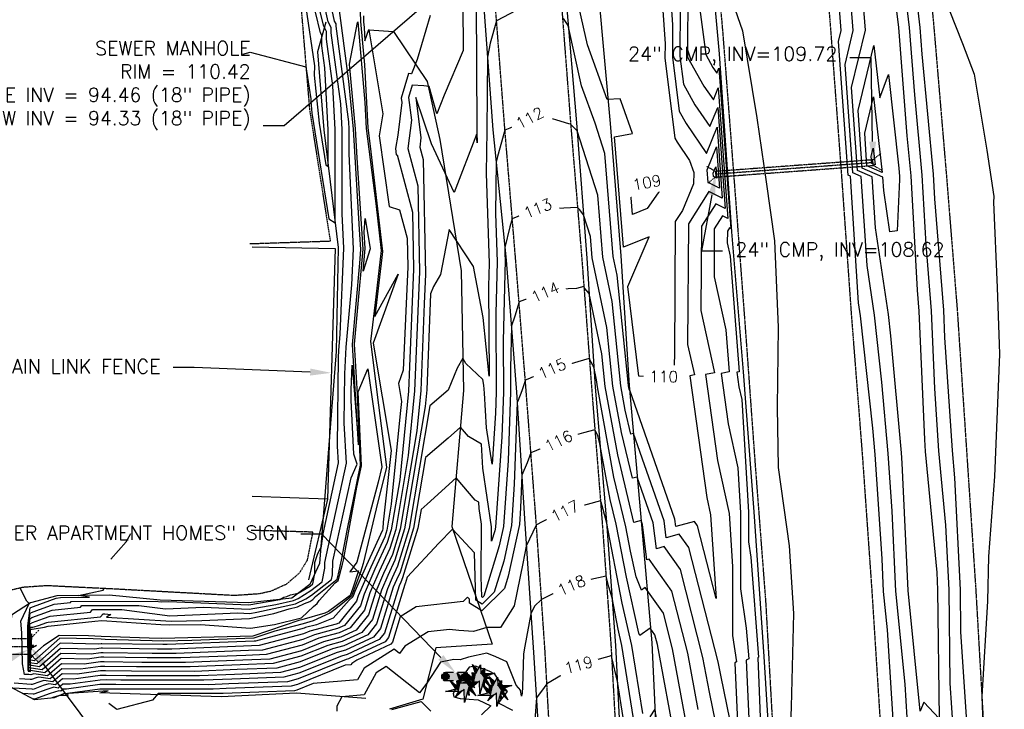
# Model space of a CAD drawing. Header units: feet. Extents: x 351431 to 355879, y 310968 to 329728.
# Tile 68 of 254: x 353277 to 353628, y 318023 to 318269. Entities that reach past the tile are written whole.
import ezdxf

# ---------------------------------------------------------------- set-up
doc = ezdxf.new("R2010")
doc.units = ezdxf.units.FT
doc.header["$MEASUREMENT"] = 0
doc.linetypes.add('D10', pattern=[0.15, 0.1, -0.05])
doc.linetypes.add('D25', pattern=[0.375, 0.25, -0.125])
for name, color, linetype in [('ELIF', 153, 'LINKFENCE'), ('ELIW', 2, 'Continuous'), ('ELTCH-EG2', 253, 'Continuous'), ('ELTCN-EG2', 251, 'Continuous'), ('ELTT', 3, 'Continuous'), ('ELUDC', 153, 'D10'), ('ELYSP', 1, 'D25'), ('ELYSS', 2, 'Continuous'), ('ESIO', 4, 'Continuous'), ('ESIS', 5, 'Continuous'), ('ESMask', 155, 'Continuous'), ('ESUD-CMP', 13, 'D10'), ('ETIF', 4, 'Continuous'), ('ETIS', 2, 'Continuous'), ('ETIW', 14, 'Continuous'), ('ETTC', 252, 'Continuous'), ('ETUD', 4, 'Continuous'), ('ETUS', 2, 'Continuous')]:
    doc.layers.add(name, color=color, linetype=linetype)
doc.styles.add('ANNO-TOPO', font='simplex.shx')
doc.styles.add('L80', font='simplex', dxfattribs={"height": 4})
doc.styles.add('ROMANSM', font='romansm.shx')
doc.linetypes.add('LINKFENCE', pattern='A,0.25,-0.08,0.25,-0.08,["X",ROMANSM,S=0.08,R=0,X=-0.004,Y=-0.04],-0.12', length=0.78)

# ---------------------------------------------------------------- blocks, each defined once
blk = doc.blocks.new('ESICTREE')
blk.add_lwpolyline([(-0.0228, 0.0326), (0.0086, 0.0955), (0.012, 0.0318), (0.0384, 0.0707), (0.0368, 0.0342), (0.1121, 0.0359), (0.0509, 0.0144), (0.0782, -0.0055), (0.036, -0.003), (0.0045, -0.1139), (0.002, -0.0179), (-0.0592, -0.0742), (-0.0369, -0.0353), (-0.1304, -0.0353), (-0.0584, -0.0162), (-0.0982, 0.0425), (-0.046, 0.0003), (-0.0493, 0.04)], close=True)
for points in [[(-0.0255, 0.0334), (-0.0485, 0.0988), (-0.0089, 0.0605)], [(0.0483, -0.0037), (0.084, -0.0667), (0.0324, -0.0157), (0.0368, -0.0626), (0.0245, -0.0432)]]:
    blk.add_lwpolyline(points)
at = {"layer": 'ESMask'}
for points in [[(-0.0255, 0.0334), (-0.0485, 0.0988), (-0.0228, 0.0326), (-0.0089, 0.0605)], [(-0.0228, 0.0326), (0.0086, 0.0955), (-0.0369, -0.0353), (0.002, -0.0179)], [(0.002, -0.0179), (0.0086, 0.0955), (0.036, -0.003), (0.012, 0.0318)], [(0.012, 0.0318), (0.0384, 0.0707), (0.036, -0.003), (0.0368, 0.0342)], [(-0.0369, -0.0353), (-0.0584, -0.0162), (-0.046, 0.0003), (-0.0982, 0.0425)], [(-0.046, 0.0003), (-0.0369, -0.0353), (-0.0493, 0.04), (-0.0228, 0.0326)], [(0.0368, 0.0342), (0.1121, 0.0359), (0.036, -0.003), (0.0509, 0.0144)], [(0.036, -0.003), (0.0509, 0.0144), (0.0782, -0.0055)], [(-0.0369, -0.0353), (-0.1304, -0.0353), (-0.0584, -0.0162)], [(-0.0369, -0.0353), (0.002, -0.0179), (-0.0592, -0.0742)], [(0.002, -0.0179), (0.036, -0.003), (0.0045, -0.1139)], [(0.0245, -0.0432), (0.0368, -0.0626), (0.0324, -0.0157)], [(0.0324, -0.0157), (0.036, -0.003), (0.084, -0.0667), (0.0483, -0.0037)]]:
    blk.add_solid(points, dxfattribs=at)
blk = doc.blocks.new('ESIPVTSIGN')
for p, q in [((0.0573, 0.0286), (0, 0.0286)), ((0.143, 0.0286), (0.0857, 0.0286)), ((0, -0.0286), (0.0573, -0.0286)), ((0.0857, -0.0286), (0.143, -0.0286))]:
    blk.add_line(p, q)
for centre, start, end in [((0, 0), 145.06818, 214.93182), ((0, 0), 55.06818, 124.93182), ((0, 0), 325.06818, 34.93182), ((0.143, 0), 145.06818, 214.93182), ((0.143, 0), 55.06818, 124.93182), ((0.143, 0), 325.06818, 34.93182), ((0, 0), 235.06818, 304.93182), ((0.143, 0), 235.06818, 304.93182)]:
    blk.add_arc(centre, 0.0286, start, end)
at = {"layer": 'ESMask', "const_width": 0.0286}
for points in [[(0.0048, -0.0135, 0.998377), (-0.0048, 0.0135, 1.001626), (0.0048, -0.0135, -0.622608)], [(0.1478, -0.0135, 0.998377), (0.1382, 0.0135, 1.001626), (0.1478, -0.0135, -0.622608)]]:
    blk.add_lwpolyline(points, format="xyb", dxfattribs=at)
at = {"layer": 'ESMask'}
blk.add_solid([(0, 0.0286), (0.143, 0.0286), (0, -0.0286), (0.143, -0.0286)], dxfattribs=at)

msp = doc.modelspace()

# ---------------------------------------------------------------- linework, layer by layer
at = {"layer": 'ELIF', "flags": 128}
for points in [[(353474.29, 318381.4), (353475.29, 318367.62), (353479.29, 318323.11), (353483.04, 318277.73), (353487.21, 318231.72), (353491.09, 318184.5), (353494.07, 318138.29), (353498.39, 318088.72), (353502.1, 318046.62), (353504.17, 318000.83), (353506.39, 317951.15), (353508.46, 317903.05), (353510.4, 317857.39), (353511.25, 317812.97), (353511.8, 317757.18), (353513.53, 317709.19), (353513.76, 317660.76), (353513.19, 317616.44), (353513.62, 317559.06)], [(353359.68, 318187.72), (353389.23, 318187.2), (353386.54, 318097.84), (353379.72, 318069.03)], [(353386.54, 318097.84), (353359.71, 318098.81)]]:
    msp.add_lwpolyline(points, dxfattribs=at)
at = {"layer": 'ELIW', "flags": 128}
msp.add_lwpolyline([(353280.78, 318047.8), (353280.69, 318050.98), (353280.53, 318052.69), (353279.76, 318052.62), (353279.92, 318036.5), (353280.71, 318036.46), (353280.77, 318041.43)], dxfattribs=at)
at = {"layer": 'ELIW'}
msp.add_lwpolyline([(353280.78, 318047.8), (353280.77, 318041.43)], dxfattribs=at)
at = {"layer": 'ELTCH-EG2', "flags": 128}
for points, elevation in [([(353593.46, 318014.02), (353592.32, 318031.85), (353589.05, 318065.06), (353587.66, 318093.58), (353586.29, 318114.05), (353583.98, 318139.56), (353581.42, 318163.37), (353578.74, 318181.09), (353576.69, 318212.81), (353573.68, 318214.15), (353570.92, 318252.72), (353573.84, 318264.87), (353571.52, 318293.96), (353570.19, 318320), (353569.47, 318353.94), (353568.76, 318368.51), (353567.17, 318414.87), (353567.01, 318418.89), (353565.88, 318440.71), (353568.68, 318468.33), (353568.79, 318468.81)], 114), ([(353568.79, 318468.81), (353568.85, 318468.79), (353568.9, 318468.47), (353568.92, 318468.36), (353574.84, 318423.58), (353575.43, 318419.52), (353579.89, 318378.67), (353581.2, 318368.68), (353585.06, 318336.71), (353586.91, 318320.71), (353590.72, 318291.72), (353593.72, 318265.87), (353595.6, 318241.86), (353598.31, 318213.31), (353599.71, 318188.58), (353601.58, 318164.96), (353602.8, 318137.31), (353604.25, 318115.01), (353606.76, 318088.56), (353607.87, 318065.51), (353608.26, 318032.21), (353609.4, 318014.73)], 114), ([(353588.55, 318277.7), (353589.92, 318265.9), (353592.94, 318227.34), (353594.3, 318212.99), (353596.6, 318172.31), (353597.2, 318164.76), (353599.21, 318119.14), (353599.49, 318114.83), (353603.58, 318071.64), (353603.88, 318065.54), (353604.41, 318019.68), (353598.98, 318025.47), (353597.68, 318022.31), (353593.44, 318065.26), (353591.23, 318110.64), (353590.98, 318114.33), (353587.21, 318156), (353586.39, 318163.61), (353581.71, 318194.45), (353580.54, 318212.67), (353575.37, 318214.99), (353573.25, 318244.54), (353578.15, 318264.97), (353574.25, 318313.85)], 113), ([(353507.17, 318300.33), (353509.49, 318266.8), (353509.43, 318255.38), (353511.79, 318236.06), (353514.26, 318231.66), (353521.54, 318221.03), (353525.33, 318230.35), (353527.19, 318205.04), (353522.39, 318207.4), (353515.09, 318195.92), (353514.85, 318152.99), (353517.26, 318142.1), (353515.68, 318141.76), (353521.65, 318098.4), (353523, 318092.27), (353524.97, 318062.48), (353518.35, 318088.32), (353517.23, 318089.9), (353510.64, 318088.05), (353510.31, 318090.69), (353494.21, 318136.66), (353494.12, 318136.64), (353493.93, 318137.45), (353493.78, 318138.27), (353489.74, 318177.61), (353488.34, 318184.33), (353485.36, 318220.99), (353481.89, 318231.82), (353477.09, 318245.13), (353472.27, 318266.59), (353470.57, 318269.08)], 111), ([(353397.68, 318285.02), (353398.36, 318268), (353399.71, 318252.55), (353400.9, 318230.2), (353401.73, 318223.66), (353406.19, 318186.04), (353405.95, 318183.96), (353403.44, 318162.87), (353411.68, 318177.99), (353402.8, 318153.38), (353409.27, 318115.16), (353406.43, 318089.65), (353406.2, 318087.34), (353406.09, 318086.68), (353406.04, 318086.51), (353400.41, 318074.34), (353396.32, 318064.91), (353395.6, 318062.98), (353394.25, 318061.88), (353388.54, 318055.43), (353382.62, 318053.08), (353378.68, 318052.04), (353378.21, 318051.85), (353360.88, 318047.25), (353360.44, 318047.23), (353329.4, 318045.99), (353327.83, 318045.99), (353306.14, 318046.32), (353305.9, 318046.32), (353304.81, 318046.16), (353291.35, 318046.47), (353282.98, 318039.13), (353281.27, 318039.4), (353280.75, 318039.5), (353280.44, 318039.52), (353280.29, 318040.74), (353280.2, 318049.15), (353280.25, 318050.31), (353280.28, 318051.71), (353280.46, 318052.69), (353280.54, 318053.34), (353281.43, 318053.89), (353285.38, 318055.28), (353287.72, 318056.15), (353302.12, 318057.6), (353302.83, 318058.45), (353313.23, 318058.48), (353330.4, 318056.25), (353354.61, 318057.27), (353358.88, 318057.1), (353361.35, 318057.54), (353375.12, 318060.54), (353378.79, 318062.35), (353380.86, 318063.6), (353388.03, 318069.18), (353388.34, 318070.88), (353388.46, 318075.73), (353394.97, 318105.46), (353397.06, 318110.29), (353395.92, 318113.8), (353394.92, 318133.05), (353394.95, 318136.73), (353395.39, 318145.57), (353397.61, 318117.14), (353395.42, 318152.96), (353398.01, 318181.91), (353398.45, 318186.78), (353397.99, 318193.95), (353395.76, 318229.72), (353394.18, 318246.8), (353391.3, 318268.42), (353390.87, 318271.96)], 106), ([(353514.9, 318280.21), (353514.78, 318255.89), (353514.85, 318255.33), (353520.65, 318245.02), (353524.01, 318240.11), (353525.76, 318244.41), (353529.18, 318197.83), (353527.27, 318198.77), (353524.35, 318194.2), (353524.26, 318177.08), (353528.45, 318158.14), (353529.6, 318143.21), (353526.81, 318142.61), (353529.28, 318124.7), (353532.73, 318109), (353533.72, 318092.95), (353533.7, 318065.87), (353535.75, 318051.91), (353536.6, 318040.95), (353535.69, 318040.39), (353537.25, 318006.55)], 113), ([(353423.13, 318270.21), (353418.46, 318254.48), (353416.48, 318249.39), (353416.27, 318249.42), (353415.41, 318249.46), (353412.82, 318240.76), (353413.01, 318239.22), (353411.56, 318227.56), (353410.76, 318222.73), (353411.06, 318220.57), (353411.38, 318220.47), (353416.81, 318200.14), (353417.22, 318179.73), (353415.73, 318145.09), (353415.4, 318136.29), (353412.27, 318104.73), (353409.26, 318086.89), (353407.85, 318082.32), (353403.46, 318072.83), (353399.6, 318063.91), (353398.35, 318059.86), (353392.6, 318052.84), (353390.16, 318051.68), (353381.9, 318049.51), (353377.74, 318047.84), (353363.42, 318044.04), (353358.43, 318043.85), (353332.68, 318042.81), (353324.11, 318042.82), (353306.59, 318043.09), (353305.81, 318043.08), (353302.31, 318042.59), (353291.57, 318042.84), (353284.9, 318036.98), (353280.93, 318037.62), (353280.72, 318037.66), (353280.13, 318037.69), (353280.07, 318038.17), (353279.93, 318051.29), (353279.95, 318051.73), (353279.96, 318052.27), (353280.03, 318052.65), (353280.62, 318057.18), (353281.05, 318057.45), (353282.99, 318058.13), (353289.18, 318060.44), (353294.96, 318061.03), (353295.25, 318061.37), (353325.33, 318061.44), (353327.29, 318061.18), (353330.07, 318061.3), (353358.53, 318060.16), (353369.51, 318062.11), (353370.98, 318062.94), (353372.01, 318063.16), (353373.31, 318063.76), (353376.08, 318064.28), (353380.36, 318066.84), (353381.38, 318067.64), (353382.05, 318071.35), (353381.99, 318072.43), (353381.99, 318075.31), (353382.98, 318078.06), (353384.42, 318081.09), (353385.04, 318085.46), (353390.42, 318110.79), (353390.12, 318116.69), (353390.41, 318148.35), (353390.53, 318150.82), (353391.08, 318156.6), (353392.32, 318187.29), (353391.79, 318199.47), (353391.8, 318229.58), (353391.29, 318238.71), (353387.89, 318264.01), (353387.88, 318265.88), (353386.83, 318267.9), (353385.05, 318276.09)], 108), ([(353356.36, 318256.39), (353358.99, 318257.15), (353378.88, 318251.88), (353380.58, 318240.46), (353380.56, 318239.65), (353380.98, 318235.42), (353387.06, 318197.7), (353389.3, 318196.29), (353389.31, 318229.52), (353388.43, 318245.09), (353386.2, 318261.68), (353386.18, 318264.53), (353385.23, 318266.37), (353382.29, 318278.13)], 109), ([(353605.8, 318278.05), (353612.8, 318260.17), (353616.9, 318249.29), (353621.41, 318222.14), (353623.89, 318205.63), (353623.75, 318203.62), (353625.12, 318173.26), (353625.79, 318153), (353625.88, 318149.53), (353624.14, 318105.87), (353622.03, 318077.41), (353621.68, 318061.43), (353619.66, 318027.5), (353620.1, 318014.84)], 116), ([(353512.2, 318273.51), (353512.11, 318255.63), (353513.32, 318245.69), (353517.46, 318238.34), (353522.78, 318230.57), (353525.55, 318237.38), (353528.19, 318201.43), (353524.83, 318203.09), (353519.72, 318195.06), (353519.55, 318165.04), (353524.46, 318142.88), (353521.24, 318142.19), (353525.46, 318111.55), (353529.62, 318092.68), (353530.86, 318073.87), (353530.84, 318049.19), (353532.21, 318039.86), (353531.6, 318039.47), (353533.3, 318002.56), (353526.61, 318035.14), (353525.74, 318039.87), (353515.32, 318080.54), (353511.88, 318085.4), (353507.2, 318084.09), (353506.46, 318090.05), (353495.56, 318121.17), (353494.64, 318120.94), (353492.59, 318129.5), (353491, 318138.15), (353487.91, 318168.29), (353484.61, 318184.09), (353482.82, 318206.18), (353475.48, 318229.03), (353475.36, 318229.19), (353473.17, 318231.44), (353473.11, 318231.44), (353472.52, 318231.58), (353462.47, 318234.65), (353461.34, 318235.14), (353451.5, 318229.99), (353449.77, 318229.26), (353447.14, 318219.95), (353446.65, 318217.95), (353446.39, 318199.59), (353446.94, 318182.4), (353446.48, 318163.96), (353446.68, 318135.94), (353446.4, 318128.44), (353445.15, 318110.32), (353443.23, 318123.19), (353442.53, 318135.54), (353442.24, 318138.48), (353441.86, 318140.48), (353435.79, 318146.11), (353434.8, 318148.05), (353432.72, 318144.56), (353429.59, 318136.68), (353422.99, 318131.11), (353415.59, 318087.33), (353411.48, 318073.95), (353409.57, 318069.81), (353407.88, 318065.92), (353404.01, 318053.35), (353400.87, 318049.52), (353392.39, 318045.51), (353388.33, 318044.44), (353376.81, 318039.81), (353368.49, 318037.6), (353354.42, 318037.07), (353339.26, 318036.46), (353316.68, 318036.49), (353307.47, 318036.63), (353305.63, 318036.62), (353297.32, 318035.44), (353292.02, 318035.56), (353288.73, 318032.67), (353285.52, 318033.19), (353284.05, 318032.75), (353281.38, 318031.78), (353280.96, 318031.8), (353274.95, 318032.2)], 112), ([(353458.21, 318274.38), (353446.78, 318268.27), (353444.54, 318260.28), (353443.53, 318255.37), (353443.26, 318229.19), (353443.04, 318214.02), (353444.08, 318181.85), (353443.88, 318173.76), (353444.1, 318141.63), (353442.02, 318162.57), (353438.58, 318180.7), (353438.51, 318180.77), (353438.34, 318181.09), (353429.93, 318193.96), (353426.85, 318177.87), (353424.3, 318173.59), (353423.28, 318171.02), (353421.96, 318136.73), (353421.38, 318130.83), (353414, 318087.22), (353410.57, 318076.04), (353408.04, 318070.57), (353405.81, 318065.42), (353402.59, 318054.98), (353398.8, 318050.35), (353391.83, 318047.05), (353386.72, 318045.71), (353377.04, 318041.82), (353367.22, 318039.21), (353355.42, 318038.77), (353337.61, 318038.05), (353318.54, 318038.07), (353307.25, 318038.24), (353305.68, 318038.23), (353298.57, 318037.23), (353291.91, 318037.38), (353287.77, 318033.75), (353283.73, 318034.4), (353282.81, 318034.12), (353281.13, 318033.51), (353280.58, 318033.55), (353276.79, 318033.79)], 111), ([(353434.75, 318274.25), (353434.83, 318257.65), (353428.16, 318241.76), (353425.53, 318235.18), (353422.73, 318244.92), (353420.9, 318245.11), (353416.72, 318245.33), (353415.43, 318241), (353416.42, 318232.92), (353415.16, 318222.76), (353418.7, 318209.51), (353419.31, 318178.86), (353418.35, 318156.27), (353417.59, 318136.44), (353415.31, 318113.43), (353410.84, 318087), (353408.76, 318080.23), (353404.99, 318072.08), (353401.67, 318064.41), (353399.76, 318058.23), (353394.67, 318052.01), (353390.72, 318050.14), (353383.51, 318048.24), (353377.51, 318045.83), (353364.69, 318042.43), (353357.43, 318042.15), (353334.33, 318041.22), (353322.25, 318041.24), (353306.81, 318041.47), (353305.77, 318041.47), (353301.06, 318040.8), (353291.68, 318041.02), (353285.86, 318035.9), (353280.76, 318036.72), (353280.71, 318036.73), (353279.97, 318036.78), (353279.96, 318036.89), (353279.8, 318052.36), (353279.8, 318052.45), (353279.8, 318052.55), (353279.82, 318052.63), (353280.66, 318059.1), (353280.86, 318059.23), (353281.8, 318059.56), (353289.91, 318062.59), (353291.38, 318062.74), (353291.46, 318062.82), (353301.78, 318062.85), (353297.82, 318063.46), (353306.67, 318065.36), (353307.03, 318065.96)], 109), ([(353414.92, 318190.78), (353415.12, 318180.61), (353413.55, 318143.84), (353411.83, 318139.07), (353412.91, 318132.65), (353412.44, 318128.36), (353409.24, 318096.04), (353407.67, 318086.78), (353406.95, 318084.41), (353401.94, 318073.59), (353397.52, 318063.41), (353396.93, 318061.48), (353390.53, 318053.67), (353389.6, 318053.23), (353380.29, 318050.77), (353377.98, 318049.84), (353362.15, 318045.64), (353359.43, 318045.54), (353331.04, 318044.4), (353325.97, 318044.4), (353306.36, 318044.7), (353305.86, 318044.7), (353303.56, 318044.38), (353291.46, 318044.65), (353283.94, 318038.05), (353281.1, 318038.51), (353280.73, 318038.58), (353280.29, 318038.61), (353280.18, 318039.46), (353280.07, 318050.22), (353280.1, 318051.02), (353280.12, 318051.99), (353280.24, 318052.67), (353280.58, 318055.26), (353281.24, 318055.67), (353284.19, 318056.7), (353288.45, 318058.3), (353298.54, 318059.31), (353299.04, 318059.91), (353319.28, 318059.96), (353328.85, 318058.72), (353342.34, 318059.28), (353358.7, 318058.63), (353368.19, 318060.31), (353374.39, 318061.66), (353376.04, 318062.48), (353380.61, 318065.22), (353384.7, 318068.41), (353385.58, 318073.24), (353385.63, 318075.24), (353388.86, 318089.99), (353393.26, 318110.66), (353392.52, 318124.87), (353392.68, 318142.54), (353393.15, 318151.99), (353395.24, 318174.14), (353395.76, 318186.97), (353394.29, 318220.82), (353394.3, 318229.65), (353394.15, 318232.33), (353389.58, 318266.33), (353389.58, 318267.22), (353389.08, 318268.19), (353388.23, 318272.08)], 107), ([(353518.97, 318274.15), (353521.3, 318256.22), (353523.85, 318251.7), (353525.25, 318249.66), (353525.97, 318251.45), (353530.18, 318194.23), (353529.7, 318194.46), (353528.99, 318193.33), (353528.97, 318189.13), (353530, 318184.47), (353533.18, 318143.21), (353532.37, 318143.03), (353533.09, 318137.84), (353534.09, 318133.29), (353536.57, 318093.14), (353536.56, 318082.56), (353537.36, 318077.1), (353540.11, 318041.51), (353539.79, 318041.31), (353540.34, 318029.36), (353541.02, 318010.66)], 114), ([(353399.35, 318270.07), (353399.43, 318267.89), (353399.61, 318265.91), (353399.86, 318261.17), (353401.26, 318265.15), (353401.33, 318265.11), (353401.31, 318265.08), (353401.31, 318265.05), (353406.31, 318235.18), (353404.99, 318227.24), (353408.5, 318202.12), (353412.21, 318200.9), (353414.92, 318190.78)], 107), ([(353583.28, 318240.79), (353586.41, 318249.16), (353590.04, 318215.8), (353590.27, 318212.82), (353590.29, 318212.68), (353590.34, 318211.78), (353589.47, 318193.47), (353586.92, 318193.1), (353584.69, 318207.82), (353584.39, 318212.54), (353577.05, 318215.82), (353575.58, 318236.37), (353581.14, 318259.54), (353583.28, 318240.79)], 112), ([(353584.1, 318214.26), (353578.73, 318216.66), (353577.91, 318228.19), (353581.03, 318241.2), (353584.1, 318214.26)], 111), ([(353524.09, 318212.79), (353523.99, 318214.04), (353524.91, 318216.29), (353525.2, 318212.24), (353524.09, 318212.79)], 109), ([(353500.38, 318201.43), (353495.17, 318199.29), (353494.33, 318209.57), (353501.7, 318210.9), (353505.98, 318209.31), (353500.38, 318201.43)], 109), ([(353530.47, 317990.69), (353522.6, 318029.01), (353520.31, 318041.42), (353512.29, 318072.76), (353506.52, 318080.9), (353503.76, 318080.13), (353502.61, 318089.42), (353496.91, 318105.68), (353495.16, 318105.25), (353491.26, 318121.55), (353488.23, 318138.03), (353486.08, 318158.96), (353480.88, 318183.85), (353480.27, 318191.38), (353477.77, 318199.16), (353476.45, 318200.93), (353475.62, 318201.78), (353468.22, 318201.43), (353463.94, 318202.45), (353456.33, 318199.4), (353452.38, 318197.72), (353451.56, 318194.82), (353449.76, 318187.53), (353449.73, 318185.17), (353449.8, 318182.95), (353449.08, 318154.16), (353449.21, 318135.96), (353448.63, 318120.01), (353446.4, 318087.79), (353446.13, 318086.55), (353444.99, 318082.81), (353445, 318087.93), (353441.88, 318108.84), (353441.4, 318117.41), (353436.77, 318120.15), (353433.92, 318123.48), (353429.57, 318119.51), (353421.43, 318112.64), (353417.17, 318087.43), (353412.39, 318071.86), (353411.09, 318069.06), (353409.95, 318066.43), (353405.43, 318051.73), (353402.94, 318048.69), (353392.94, 318043.97), (353389.94, 318043.17), (353376.57, 318037.8), (353369.76, 318036), (353353.42, 318035.38), (353340.9, 318034.87), (353314.82, 318034.9), (353307.69, 318035.01), (353305.59, 318035), (353296.07, 318033.66), (353292.13, 318033.75), (353289.69, 318031.6), (353287.3, 318031.98), (353285.29, 318031.37), (353281.64, 318030.04), (353281.35, 318030.06), (353274.44, 318030.51)], 113), ([(353400, 318197.88), (353401.78, 318186.97), (353399.25, 318179.05), (353399.97, 318187.11), (353399.58, 318193.14), (353400, 318197.88)], 104), ([(353518.59, 318022.89), (353514.89, 318042.97), (353509.26, 318064.98), (353501.17, 318076.41), (353500.32, 318076.17), (353498.76, 318088.78), (353498.26, 318090.19), (353495.68, 318089.55), (353489.93, 318113.59), (353485.45, 318137.91), (353484.25, 318149.64), (353479.77, 318171.09), (353478.24, 318172.92), (353477.88, 318173.66), (353475.26, 318172.9), (353466.3, 318172.54), (353463.19, 318171.17), (353454.79, 318168.16), (353453.27, 318163.07), (353452.06, 318159.54), (353451.69, 318144.36), (353451.74, 318135.98), (353450.85, 318111.57), (353449.23, 318088.13), (353447.74, 318081.14), (353442.29, 318063.29), (353441.79, 318062.8), (353441.51, 318062.97), (353441.33, 318070.15), (353441.36, 318088.93), (353440.53, 318094.49), (353440.4, 318096.77), (353439.17, 318097.49), (353432.37, 318105.43), (353422.01, 318095.98), (353419.87, 318094.17), (353418.75, 318087.54), (353413.3, 318069.77), (353412.62, 318068.3), (353412.02, 318066.93), (353406.84, 318050.1), (353405.01, 318047.86), (353393.5, 318042.42), (353391.55, 318041.91), (353376.34, 318035.8), (353371.03, 318034.39), (353352.42, 318033.68), (353342.54, 318033.29), (353312.96, 318033.32), (353307.92, 318033.4), (353305.54, 318033.38), (353294.82, 318031.87), (353292.25, 318031.93), (353290.65, 318030.52), (353289.08, 318030.77), (353286.53, 318030), (353281.89, 318028.31), (353281.73, 318028.32), (353278.05, 318028.56)], 114), ([(353397.01, 318102.09), (353398.6, 318109.74), (353397.5, 318136.12), (353400.88, 318144.29), (353405.91, 318109.36), (353404.64, 318103.86), (353396.95, 318075.35), (353394.52, 318071.94), (353397.57, 318072.27), (353395.56, 318066.15), (353394.59, 318063.54), (353392.89, 318062.15), (353386.93, 318057.82), (353385.56, 318057.19), (353377.45, 318054.86), (353376.74, 318054.67), (353359.99, 318049.05), (353355.39, 318048.89), (353327.59, 318048.12), (353323.06, 318048.26), (353305.97, 318048.87), (353301.44, 318049.09), (353291.01, 318049.29), (353285.42, 318045.61), (353281.39, 318042.01), (353280.89, 318041.32), (353280.77, 318041.35), (353280.76, 318041.35), (353280.51, 318043.31), (353280.48, 318047.02), (353280.56, 318048.88), (353280.59, 318051.15), (353280.65, 318051.44), (353281, 318051.45), (353281.39, 318051.49), (353285.77, 318052.2), (353287.05, 318052.6), (353303.65, 318054.31), (353306.19, 318054.58), (353327.21, 318053.17), (353330.27, 318052.98), (353341.35, 318053.21), (353359.07, 318051.83), (353367.64, 318053.13), (353377.25, 318055.5), (353381.53, 318059.58), (353382.89, 318060.61), (353383.55, 318061.74), (353389.33, 318068.03), (353390.32, 318068.83), (353391.89, 318074.7), (353392.19, 318076.06), (353397.01, 318102.09)], 104), ([(353510.58, 318010.64), (353504.05, 318046.07), (353503.19, 318049.42), (353501.49, 318051.83), (353497.84, 318049.19), (353497.5, 318050.03), (353493.03, 318070.06), (353489.37, 318088.87), (353487.26, 318097.69), (353483.6, 318117.58), (353482.8, 318120.5), (353481.79, 318122.5), (353477.76, 318121.43), (353470.24, 318119.27), (353465.6, 318117.02), (353459.02, 318114.3), (353457.71, 318110.79), (353455.73, 318106.38), (353455.3, 318094.7), (353454.89, 318088.81), (353450.96, 318070.33), (353449.63, 318065.97), (353441.58, 318058.04), (353437.15, 318060.77), (353437.12, 318062.19), (353436.46, 318062.9), (353434.86, 318061.3), (353418.15, 318059.43), (353412.46, 318055.9), (353409.67, 318046.85), (353409.14, 318046.2), (353397.03, 318040.48), (353395.18, 318039.31), (353394.88, 318038.77), (353392.86, 318038.61), (353375.87, 318031.78), (353373.57, 318031.17), (353350.41, 318030.3), (353345.83, 318030.11), (353309.24, 318030.16), (353308.36, 318030.17), (353305.45, 318030.15), (353293.95, 318028.52), (353294.09, 318027.84), (353291.2, 318027.91), (353289.01, 318027.25), (353288.07, 318026.91)], 116), ([(353498.84, 318021.5), (353494.94, 318045.66), (353491.56, 318060.77), (353485.93, 318089.72), (353485.93, 318089.74), (353485.92, 318089.78), (353484.01, 318096.74), (353483.79, 318097.18), (353472.95, 318094.29), (353471.96, 318094.01), (353463.07, 318089.7), (353460.97, 318088.63), (353460.88, 318088.55), (353457.34, 318081.09), (353456.15, 318074.87), (353453.01, 318059.81), (353448.18, 318052.06), (353443.26, 318052.08), (353438.54, 318050.69), (353433.32, 318051.01), (353430.03, 318051.4), (353422.42, 318050.55), (353414.08, 318045.38), (353412.18, 318042.88), (353410.3, 318044.36), (353399.56, 318037.62), (353397.24, 318033.43), (353381.5, 318032.13), (353375.63, 318029.78), (353374.84, 318029.57), (353349.41, 318028.6), (353347.47, 318028.53), (353326.18, 318028.55), (353324.25, 318026.24), (353311.53, 318022.9), (353308.69, 318025.05)], 117), ([(353309.39, 318076.44), (353314.77, 318082.6), (353316.52, 318085.55)], 109), ([(353496.55, 318013.76), (353491.4, 318045.65), (353490.09, 318051.49), (353487.91, 318062.7), (353486.77, 318066.53), (353485.76, 318070.34), (353480.31, 318069.14), (353473.91, 318067.31), (353467.71, 318064.54), (353462.8, 318062.04), (353460.29, 318059.64), (353459, 318056.93), (353456.81, 318045.47), (353456.42, 318042.75), (353456.06, 318030.92), (353455.88, 318028.56), (353455.69, 318027.64), (353455.46, 318029.2), (353455.17, 318029.36), (353455.36, 318029.6), (353453.76, 318031.56), (353450.46, 318039.86), (353446.51, 318041.63), (353443.3, 318042.98), (353436.78, 318041.46), (353433.86, 318040.6), (353431.6, 318040.74), (353426.84, 318039.75), (353421.96, 318032.22), (353419.37, 318028.81), (353407.49, 318038.15), (353403.94, 318035.93), (353399.61, 318028.08), (353391.62, 318027.42), (353389.93, 318024.07), (353389.91, 318022.26)], 118), ([(353281.02, 318045.58), (353280.99, 318044.23), (353280.72, 318043.81), (353280.63, 318044.59), (353280.61, 318045.95), (353280.71, 318048.17), (353280.73, 318049.58), (353281.1, 318049.89), (353281.02, 318045.58)], 103), ([(353281.44, 318044.82), (353281.43, 318045.93), (353281.87, 318045.49), (353282.91, 318045.7), (353281.44, 318044.82)], 103), ([(353495.19, 317998.83), (353489.82, 318032.82), (353487.88, 318041.36), (353487.71, 318042.17), (353486.81, 318041.72), (353475.95, 318038.75), (353474.2, 318037.61), (353464.71, 318032.02), (353463.7, 318030.65), (353460.96, 318027.07), (353459.76, 318011.31)], 119), ([(353452.54, 318022.5), (353447.42, 318025.16), (353450.64, 318029.34), (353449.02, 318031.33), (353446.19, 318035.43), (353444.17, 318036.47), (353439.29, 318038.35), (353437.05, 318037.95), (353434.61, 318034.57), (353431.32, 318028.52), (353431.59, 318027.43), (353433.84, 318026.79), (353440.27, 318026.35), (353444.71, 318024.15), (353441.44, 318020.99)], 119), ([(353409.51, 318022.87), (353419.86, 318025.66), (353423.37, 318022.33)], 118), ([(353506.57, 318004.51), (353503.17, 318022.99), (353501.36, 318020.31)], 117)]:
    msp.add_lwpolyline(points, dxfattribs=dict(at, elevation=elevation))
at = {"layer": 'ELTCN-EG2', "flags": 128}
for points, elevation in [([(353588.39, 318013.66), (353585.99, 318051.31), (353584.66, 318064.87), (353584.09, 318076.51), (353581.61, 318113.76), (353580.76, 318123.13), (353576.46, 318163.13), (353575.76, 318167.73), (353572.85, 318212.94), (353572, 318213.32), (353568.59, 318260.89), (353569.52, 318264.78), (353568.78, 318274.08), (353566.46, 318319.69), (353566.14, 318334.88), (353564.52, 318368.36), (353563.59, 318395.41), (353562.67, 318418.57), (353560.84, 318453.68), (353560.56, 318467.59), (353559.27, 318512.46), (353559.6, 318513.85)], 115), ([(353559.6, 318513.85), (353565.4, 318511.77), (353570.93, 318479.71), (353572.54, 318468.51), (353576.87, 318435.8), (353579.17, 318419.79), (353582.18, 318392.29), (353585.28, 318368.62), (353587.58, 318349.59), (353590.91, 318320.79), (353592.89, 318305.74), (353597.52, 318265.84), (353598.26, 318256.38), (353602.32, 318213.62), (353602.82, 318204.85), (353605.96, 318165.17), (353606.39, 318155.47), (353609.02, 318115.18), (353609.94, 318105.48), (353611.87, 318065.48), (353612.04, 318050.58), (353614.38, 318014.88)], 115), ([(353503.84, 318302.62), (353506.78, 318260.09), (353506.75, 318255.12), (353510.26, 318226.42), (353511.07, 318224.98), (353515.5, 318218.5), (353517.04, 318214.23), (353516.88, 318210.22), (353512.96, 318200.72), (353510.45, 318196.78), (353510.19, 318148.95), (353509.83, 318141.49), (353497.4, 318141.64), (353493.51, 318173.62), (353501.16, 318191.34), (353491.94, 318187.56), (353488.75, 318226.95), (353495.24, 318228.12), (353491.81, 318237.83), (353490.77, 318240.51), (353486.16, 318240.23), (353479.12, 318259.75), (353475.46, 318276.09)], 110), ([(353439.52, 318274.45), (353439.72, 318230.37), (353439.7, 318228.75), (353439.7, 318228.45), (353439.82, 318224.76), (353439.61, 318227.79), (353431.63, 318207.04), (353423.57, 318224.5), (353418.07, 318240.98), (353419.83, 318226.61), (353419.42, 318223.25), (353420.59, 318218.87), (353421.41, 318177.98), (353420.96, 318167.44), (353419.77, 318136.58), (353418.34, 318122.13), (353412.42, 318087.11), (353409.67, 318078.14), (353406.52, 318071.32), (353403.74, 318064.92), (353401.18, 318056.6), (353396.74, 318051.18), (353391.27, 318048.6), (353385.12, 318046.97), (353377.27, 318043.82), (353365.95, 318040.82), (353356.43, 318040.46), (353335.97, 318039.64), (353320.39, 318039.65), (353307.03, 318039.86), (353305.72, 318039.85), (353299.81, 318039.02), (353291.8, 318039.2), (353286.81, 318034.82), (353281.95, 318035.61), (353281.57, 318035.49), (353280.88, 318035.24), (353280.19, 318035.29), (353278.64, 318035.39), (353277.86, 318039.16), (353277.65, 318050.17), (353277.65, 318050.18), (353277.64, 318050.24), (353277.27, 318054.29), (353280.25, 318060.6), (353279.42, 318061.5), (353277.03, 318066.15)], 110), ([(353386.81, 318229.45), (353385.57, 318251.47), (353384.51, 318259.35), (353384.49, 318263.18), (353384.05, 318264.02), (353382.23, 318271.33), (353378.68, 318273.91), (353381.93, 318252.19), (353381.83, 318248.89), (353383.55, 318231.76), (353385.93, 318216.97), (353386.81, 318216.42), (353386.81, 318229.45)], 110), ([(353530.82, 318274.96), (353534.38, 318264.76), (353539.55, 318233.69), (353542.87, 318210.87), (353545.75, 318189.87), (353547.13, 318159.08), (353546.79, 318130.61), (353547.09, 318109.06), (353551, 318081.24), (353552.56, 318057.13), (353551.69, 318023.86), (353551.16, 318007.96)], 115), ([(353393.51, 318086.67), (353398.33, 318109.9), (353397.28, 318135.2), (353396.19, 318153.04), (353397.24, 318164.81), (353399.21, 318186.95), (353397.13, 318219.51), (353396.49, 318229.78), (353394.35, 318252.88), (353397.29, 318267.73), (353397.31, 318267.89), (353399.81, 318239.19), (353400.31, 318229.92), (353403.72, 318203.12), (353405.7, 318186.38), (353403.55, 318167.88), (353401.9, 318154.04), (353404.74, 318131.34), (353407.61, 318109.27), (353403.93, 318094.35), (353399.28, 318074.85), (353398.27, 318071.77), (353395.09, 318063.26), (353389.57, 318058.76), (353387.43, 318057.2), (353381.39, 318054.42), (353377.92, 318053.43), (353367.82, 318050.74), (353360.34, 318048.23), (353338.18, 318047.48), (353328.28, 318047.2), (353307.38, 318047.83), (353305.94, 318047.88), (353303.05, 318048.02), (353291.24, 318048.29), (353282.03, 318040.2), (353281.44, 318040.3), (353280.76, 318040.42), (353280.6, 318040.43), (353280.4, 318042.02), (353280.34, 318048.08), (353280.4, 318049.59), (353280.44, 318051.43), (353280.58, 318052.19), (353281.52, 318052.24), (353281.57, 318052.24), (353282.09, 318052.33), (353283.6, 318052.8), (353286.58, 318053.85), (353286.99, 318054.01), (353305.7, 318055.89), (353306.62, 318057), (353307.18, 318057), (353309.31, 318056.72), (353307.76, 318055.76), (353330.87, 318054.34), (353341.75, 318054.57), (353358.71, 318055.34), (353367.46, 318057.07), (353372.88, 318058.76), (353375.85, 318059.41), (353378.31, 318060.63), (353380.21, 318061.35), (353381.3, 318062.04), (353382.26, 318063.08), (353389.99, 318069.36), (353390.48, 318071.2), (353391.53, 318076.03), (353393.51, 318086.67)], 105), ([(353522.16, 318210.63), (353521.8, 318215.16), (353525.12, 318223.32), (353526.2, 318208.64), (353522.16, 318210.63)], 110), ([(353581.59, 318216.97), (353580.42, 318217.49), (353580.24, 318220.02), (353580.92, 318222.86), (353581.59, 318216.97)], 110), ([(353514.59, 318016.76), (353509.47, 318044.52), (353506.22, 318057.2), (353499.77, 318066.32), (353498.46, 318065.38), (353496.56, 318070.11), (353494.5, 318079.34), (353492.81, 318088.02), (353488.59, 318105.64), (353482.68, 318137.79), (353482.42, 318140.31), (353481.45, 318144.92), (353481.13, 318145.32), (353479.82, 318147.97), (353470.45, 318145.24), (353468.41, 318145.16), (353457.96, 318140.56), (353457.02, 318140.22), (353456.85, 318139.65), (353455.73, 318136.37), (353454.39, 318132.78), (353454.14, 318132.22), (353453.08, 318103.14), (353452.06, 318088.47), (353449.35, 318075.73), (353445.96, 318064.63), (353441.69, 318060.42), (353439.33, 318061.87), (353438.9, 318078.74), (353431.07, 318087.15), (353426.15, 318082.19), (353414.92, 318070.02), (353414.2, 318067.67), (353414.15, 318067.55), (353414.1, 318067.43), (353408.26, 318048.48), (353407.08, 318047.03), (353394.06, 318040.88), (353393.16, 318040.64), (353376.1, 318033.79), (353372.3, 318032.78), (353351.41, 318031.99), (353344.19, 318031.7), (353311.1, 318031.74), (353308.14, 318031.78), (353305.5, 318031.77), (353293.57, 318030.08), (353292.36, 318030.11), (353291.6, 318029.45), (353290.87, 318029.57), (353287.77, 318028.62), (353282.14, 318026.58), (353282.12, 318026.58), (353281.67, 318026.61)], 115)]:
    msp.add_lwpolyline(points, dxfattribs=dict(at, elevation=elevation))
at = {"layer": 'ELTT', "flags": 128}
for points in [[(353385.95, 318267.79), (353382.98, 318257.25), (353385.2, 318229.41), (353390.39, 318187.47), (353389.61, 318150.4), (353383.64, 318074.9), (353380.27, 318067.38), (353373.79, 318062.59), (353358.44, 318060.87), (353326.89, 318061.82), (353308.71, 318063.66), (353290.16, 318063.32), (353280.69, 318060.88), (353273.94, 318056.52), (353273.25, 318045.11), (353273.55, 318030.99)], [(353401.28, 318265.11), (353410.01, 318264.45), (353422.07, 318246.68), (353426.57, 318225.97), (353434.14, 318179.2), (353435.04, 318136.55), (353430.88, 318088.05), (353445.25, 318046.12), (353425.15, 318044.87), (353420.53, 318026.53), (353408.68, 318023.01)], [(353400.21, 318026.73), (353375.51, 318028.72), (353348.67, 318027.36), (353305.42, 318028.82), (353308.45, 318029.48), (353292.46, 318028.49), (353289.22, 318027.02), (353282.17, 318026.34), (353273.55, 318030.99)]]:
    msp.add_lwpolyline(points, dxfattribs=at)
at = {"layer": 'ELUDC', "flags": 128}
for points in [[(353580.89, 318217.73), (353524.82, 318213.61)], [(353224.53, 318045.17), (353280.69, 318045.33)]]:
    msp.add_lwpolyline(points, dxfattribs=at)
at = {"layer": 'ELYSP', "flags": 128}
for points in [[(353325.25, 320230.5), (353327.28, 320185.02), (353329.27, 320137.97), (353331.49, 320090.69), (353333.18, 320043.16), (353335.49, 319996.85), (353337.91, 319950.62), (353341, 319897.27), (353343.65, 319851.36), (353346.5, 319803.24), (353349.17, 319756.94), (353351.25, 319710.48), (353355.01, 319661.66), (353357.95, 319616.56), (353361.11, 319571.16), (353364.41, 319526.89), (353367.83, 319482.4), (353371.26, 319437.71), (353374.84, 319391.5), (353378.34, 319345.78), (353381.92, 319299.99), (353385.63, 319254.39), (353389.18, 319208.52), (353393.13, 319162.92), (353397.1, 319117.99), (353400.78, 319073.47), (353404.82, 319029.07), (353409.48, 318981.66), (353413.57, 318935.55), (353417.57, 318887.31), (353421.2, 318839.55), (353425.39, 318792.44), (353429.85, 318744.33), (353434.33, 318695.1), (353438.97, 318644.4), (353443.52, 318592.07), (353447.46, 318538.6), (353452.68, 318485.7), (353454.37, 318459.34), (353458.67, 318415.19), (353462.25, 318366.98), (353466.08, 318322.23), (353469.82, 318275.04), (353473.15, 318231.65), (353477.12, 318183.6), (353480.62, 318137.49), (353484.36, 318089.92), (353487.53, 318045.51), (353490.16, 317998.1), (353492.31, 317950.32), (353493.91, 317901.53), (353496.3, 317855.96), (353497.44, 317811.01), (353499.02, 317755.83), (353499.76, 317709.25), (353499.83, 317660.98), (353499.58, 317615.85), (353499.55, 317559.66), (353499.47, 317550.14)], [(353419.97, 320230.49), (353422.19, 320179.88), (353424.5, 320129.05), (353426.92, 320079.71), (353429.71, 320028.31), (353432.23, 319979.89), (353434.8, 319928.62), (353437.54, 319879.64), (353440.38, 319830.09), (353443.44, 319779.85), (353446.38, 319730.26), (353449.7, 319680.31), (353452.8, 319630.71), (353456.41, 319580.31), (353459.86, 319530.66), (353463.51, 319480.58), (353467.37, 319430.78), (353471.27, 319381.02), (353475.22, 319331.11), (353479.29, 319281.29), (353483.61, 319230.95), (353487.72, 319181.28), (353491.99, 319131.73), (353493.47, 319114.97), (353497.85, 319064.83), (353502.47, 319015.35), (353506.66, 318965.52), (353511.05, 318915.96), (353515.44, 318865.23), (353519.53, 318816.52), (353523.85, 318765.66), (353528.33, 318715.56), (353532.53, 318666.62), (353536.45, 318619.34), (353540.91, 318567.05), (353545.19, 318517.12), (353549.33, 318467.12), (353553.29, 318417.9), (353557.45, 318367.73), (353561.46, 318319.15), (353565.79, 318264.65), (353569.66, 318212.81), (353573.16, 318163.17), (353577.07, 318113.28), (353580.48, 318064.77), (353583.75, 318013.32), (353586.53, 317964.4), (353589.24, 317913.84), (353591.55, 317864.39), (353593.28, 317814.26), (353594.71, 317764.05), (353595.48, 317714.52), (353595.88, 317665.34), (353595.61, 317614.57), (353595.11, 317565.02), (353594.54, 317514.86), (353593.73, 317464.66), (353592.47, 317415.42), (353591.06, 317366.01), (353589.46, 317315.48), (353587.46, 317264.63), (353585.3, 317215.87), (353582.77, 317166.1), (353579.82, 317116.2), (353576.6, 317064.78), (353573.17, 317016.57), (353571.39, 316992.63), (353567.24, 316939.29), (353563.41, 316891.32), (353559.08, 316841.37), (353554.82, 316791.72), (353551.19, 316741.28), (353548.88, 316711.62)], [(353454.98, 320231.17), (353457.46, 320179.48), (353459.6, 320131.2), (353462.02, 320081.93), (353464.7, 320031.64), (353467.36, 319981.73), (353470.04, 319931.77), (353472.74, 319881.98), (353475.48, 319831.88), (353478.09, 319782.45), (353481.08, 319732.51), (353484.3, 319682.65), (353487.46, 319633.09), (353490.98, 319583.01), (353494.56, 319532.97), (353498.36, 319483.27), (353502.37, 319433.27), (353506.75, 319384.05), (353510.79, 319333.51), (353514.9, 319284.24), (353518.97, 319234.18), (353522.99, 319184.4), (353527.24, 319134.65), (353528.6, 319118.74), (353533.03, 319068.19), (353537.29, 319018.97), (353541.52, 318968.66), (353545.9, 318919.14), (353550.16, 318869.41), (353554.5, 318819.59), (353558.65, 318769.85), (353562.82, 318719.76), (353566.98, 318670.57), (353571.43, 318619.61), (353575.91, 318569.57), (353580.27, 318520.11), (353584.57, 318469.01), (353588.88, 318420.66), (353593.34, 318368.6), (353597.44, 318321.17), (353602.53, 318266.14), (353606.95, 318214), (353610.84, 318165.65), (353614.18, 318115.27), (353617.48, 318065.6), (353620.38, 318014.8), (353623.35, 317965.63), (353625.85, 317913.96), (353627.97, 317865.26), (353629.54, 317813.92), (353630.41, 317765.22), (353630.66, 317713.54), (353630.84, 317664.99), (353630.56, 317613.46), (353630.55, 317564.85), (353630, 317514.46), (353629.06, 317464.33), (353627.82, 317413.79), (353626.18, 317364.26), (353624.41, 317313.57), (353622.48, 317264.09), (353619.63, 317212.57), (353616.94, 317164.02), (353613.82, 317114.25), (353610.58, 317063.91), (353607.4, 317013.54), (353605.72, 316988.68), (353602.19, 316938.36), (353598.23, 316887.81), (353594.76, 316838.4), (353590.67, 316787.16), (353586.84, 316738.76), (353584.18, 316708.47)], [(353378.64, 320228.17), (353380.99, 320177.68), (353383.06, 320148.88), (353383.94, 320144.7), (353385.61, 320140.46), (353386.09, 320128.16), (353388.57, 320078.03), (353391.47, 320028.01), (353394.12, 319978.45), (353399.52, 319877.95), (353402.64, 319827.79), (353405.49, 319777.76), (353408.45, 319728.06), (353411.82, 319677.73), (353415, 319627.95), (353418.36, 319578.01), (353422.11, 319527.92), (353425.76, 319477.73), (353429.65, 319427.95), (353433.71, 319377.95), (353437.49, 319327.75), (353441.39, 319277.45), (353445.85, 319227.94), (353449.87, 319177.64), (353454.19, 319127.59), (353460.05, 319061.85), (353464.66, 319012.05), (353468.88, 318962.53), (353473.33, 318912.88), (353477.42, 318862.86), (353481.67, 318812.82), (353485.84, 318763.37), (353490.46, 318713.15), (353494.19, 318662.85), (353499.43, 318613.71), (353503.99, 318564.23), (353507.36, 318513.93), (353511.16, 318464.16), (353515.35, 318413.93), (353519.26, 318364.59), (353522.77, 318314.64), (353527.27, 318264.83), (353531.55, 318209.22), (353535.3, 318159.58), (353538.85, 318110.5), (353542.63, 318061.1), (353545.44, 318010.9), (353548.35, 317962.15), (353550.97, 317912.71), (353553.34, 317862.42), (353554.95, 317813.47), (353556.11, 317763.52), (353556.96, 317713.94), (353554.27, 317664.48), (353552.98, 317614.47), (353549.96, 317564.69), (353547.59, 317515.72), (353544.8, 317465.91), (353541.17, 317416.48), (353536.92, 317367.11), (353533, 317317.27), (353528.26, 317268.15), (353523.78, 317219.03), (353517.73, 317169.49), (353509.26, 317120.41), (353499.11, 317071.62), (353491.02, 317035.86), (353487.7, 317026.13), (353485.62, 317023.45), (353481.35, 317022.59), (353478.27, 317025.14), (353480.93, 317071.61), (353483.88, 317118.16), (353486.75, 317167.75), (353489.19, 317213.76), (353491.32, 317263.15), (353492.87, 317310.09), (353494.46, 317357.6), (353496.36, 317406.01), (353497.73, 317454.88), (353498.85, 317501.61), (353499.41, 317550.09)], [(353416.37, 317888.82), (353428.13, 317888.61), (353428.29, 317889.51), (353428.06, 317890.67), (353433.73, 317890.23), (353436.31, 317890.75), (353438.32, 317891.21), (353440.55, 317891.77), (353442.78, 317892.42), (353443.82, 317892.77), (353444.78, 317893.13), (353445.64, 317893.49), (353447.27, 317894.22), (353448.78, 317894.97), (353450.22, 317895.77), (353451.63, 317896.64), (353453.05, 317897.62), (353454.52, 317898.73), (353456.9, 317900.66), (353458.32, 317901.91), (353459.65, 317903.19), (353460.92, 317904.55), (353462.15, 317906.04), (353463.37, 317907.71), (353464, 317908.68), (353464.62, 317909.75), (353465.23, 317910.9), (353465.82, 317912.08), (353466.38, 317913.28), (353467.39, 317915.58), (353468.18, 317917.53), (353468.89, 317919.39), (353469.74, 317920.15), (353468.61, 317949.83), (353466.62, 317997.83), (353464.05, 318043.72), (353460.91, 318089.59), (353457.3, 318136.7), (353453.56, 318183.44), (353449.72, 318229.92), (353446.26, 318275.01), (353443.47, 318308.01), (353440.62, 318310.09), (353430.28, 318311.78), (353414.66, 318313.85), (353395.94, 318311.33), (353383.47, 318306.55), (353377.4, 318298.19), (353376.58, 318279.6), (353380.14, 318236.62), (353387.53, 318189.7), (353358.87, 318188.75)], [(353359.32, 318086.81), (353381.28, 318086.19), (353379.27, 318076), (353376.51, 318071.45), (353371.8, 318067.46), (353366.33, 318064.97), (353362.26, 318064.06), (353353.33, 318063.46), (353310.23, 318065.8), (353286.59, 318066.96), (353277.97, 318066.37), (353272.18, 318064.99)]]:
    msp.add_lwpolyline(points, dxfattribs=at)
at = {"layer": 'ELYSS', "flags": 128}
for points in [[(353480.76, 318800.2), (353485.05, 318748.36), (353489.33, 318697.2), (353491.27, 318666.89), (353496.4, 318629.72), (353501.17, 318573.97), (353505.5, 318523.5), (353510.13, 318467.64), (353514.28, 318417.84), (353518.25, 318368.75), (353521.72, 318309.43), (353522.86, 318291.76), (353526.13, 318256.46), (353530.5, 318193.05), (353534.65, 318143.21), (353538.4, 318093.27), (353542.02, 318041.81), (353545.16, 317989.89)], [(353428.21, 318792.62), (353431.62, 318744.73), (353435.96, 318695.27), (353441.6, 318644.77), (353445.51, 318592.03), (353449.83, 318538.9), (353454.34, 318485.65), (353456.23, 318459.72), (353460.77, 318415.64), (353463.82, 318367.38), (353467.86, 318322.42), (353471.52, 318275.34), (353475.26, 318231.93), (353478.95, 318183.72), (353481.92, 318137.76), (353485.93, 318089.72), (353489.17, 318045.64), (353491.57, 317998.4)], [(353395.84, 318309.81), (353414.87, 318310.47), (353429.37, 318308), (353439.21, 318303.39), (353442.33, 318296.19), (353442.1, 318274.55), (353445.47, 318229.47), (353450.22, 318183.03), (353453.91, 318135.99), (353456.79, 318089.04), (353459.94, 318043.16), (353462.79, 317997.84), (353465.85, 317950.09), (353466.66, 317919.95), (353461.79, 317909.22), (353454.52, 317898.73)]]:
    msp.add_lwpolyline(points, dxfattribs=at)
at = {"layer": 'ESUD-CMP'}
for p, q in [((353280.68, 318048.08), (353283.67, 318051.09)), ((353280.7, 318042.58), (353283.71, 318039.59))]:
    msp.add_line(p, q, dxfattribs=at)
at = {"layer": 'ESUD-CMP', "flags": 128}
for points in [[(353583.66, 318220.94), (353580.81, 318218.72)], [(353524.75, 318214.61), (353521.61, 318216.39)], [(353584.1, 318214.95), (353580.96, 318216.73)], [(353524.9, 318212.62), (353522.05, 318210.4)]]:
    msp.add_lwpolyline(points, dxfattribs=at)
for points in [[(353524.9, 318212.62), (353580.96, 318216.73), (353580.81, 318218.72), (353524.75, 318214.61)], [(353280.68, 318048.08), (353224.53, 318047.92), (353224.54, 318042.42), (353280.7, 318042.58)]]:
    msp.add_lwpolyline(points, close=True, dxfattribs=at)
at = {"layer": 'ETIF', "linetype": 'ByBlock', "lineweight": -2}
msp.add_line((353339.08, 318144.7), (353331.58, 318144.7), dxfattribs=at)
msp.add_lwpolyline([(353380.4, 318143.11), (353339.08, 318144.7)], dxfattribs=at)
at = {"layer": 'ETIF'}
msp.add_solid([(353380.44, 318144.36), (353387.89, 318142.83), (353380.35, 318141.86)], dxfattribs=at)
at = {"layer": 'ETIS', "linetype": 'ByBlock', "lineweight": -2}
msp.add_line((353384.54, 318085.4), (353377.04, 318085.4), dxfattribs=at)
msp.add_lwpolyline([(353426.93, 318041.42), (353384.54, 318085.4)], dxfattribs=at)
at = {"layer": 'ETIS'}
msp.add_solid([(353427.83, 318042.28), (353432.13, 318036.02), (353426.03, 318040.55)], dxfattribs=at)
at = {"layer": 'ETIW'}
msp.add_solid([(353272.75, 318042.07), (353280.04, 318044.23), (353273.84, 318039.83)], dxfattribs=at)
at = {"layer": 'ETUD', "linetype": 'ByBlock', "lineweight": -2}
for p, q in [((353580.18, 318255.08), (353572.68, 318255.08)), ((353519.81, 318186.29), (353527.31, 318186.29))]:
    msp.add_line(p, q, dxfattribs=at)
for points in [[(353580.75, 318225.23), (353580.18, 318255.08)], [(353523.47, 318206.24), (353519.81, 318186.29)], [(353285.15, 318039.3), (353307.3, 318009.39)]]:
    msp.add_lwpolyline(points, dxfattribs=at)
at = {"layer": 'ETUD'}
for points in [[(353582, 318225.25), (353580.89, 318217.73), (353579.5, 318225.2)], [(353522.24, 318206.46), (353524.82, 318213.61), (353524.7, 318206.01)], [(353284.15, 318038.56), (353280.69, 318045.33), (353286.16, 318040.05)]]:
    msp.add_solid(points, dxfattribs=at)
at = {"layer": 'ETUS', "linetype": 'ByBlock', "lineweight": -2}
msp.add_line((353371.13, 318230.8), (353363.63, 318230.8), dxfattribs=at)
msp.add_lwpolyline([(353441.48, 318291.69), (353371.13, 318230.8)], dxfattribs=at)

# ---------------------------------------------------------------- block references
at = {"layer": 'ESIO', "xscale": 50, "yscale": 50, "zscale": 50}
for p in [(353440.58, 318034.02), (353435.14, 318031.03), (353446.62, 318029.66)]:
    msp.add_blockref('ESICTREE', p, dxfattribs=at)
at = {"layer": 'ESIS', "xscale": 50, "yscale": 50, "zscale": 50}
msp.add_blockref('ESIPVTSIGN', (353428.54, 318034.59), dxfattribs=at)

# ---------------------------------------------------------------- texts
at = {"layer": 'ETIF', "insert": (353327.08, 318147.65), "char_height": 5, "attachment_point": 3, "style": 'ANNO-TOPO'}
msp.add_mtext("6' CHAIN LINK FENCE", dxfattribs=at)
at = {"layer": 'ETIS', "insert": (353372.54, 318088.35), "char_height": 5, "attachment_point": 3, "style": 'ANNO-TOPO'}
msp.add_mtext('VERY LARGE "WEIDNER APARTMENT HOMES" SIGN', dxfattribs=at)
at = {"layer": 'ETUD', "char_height": 5, "style": 'ANNO-TOPO'}
for s, insert, attachment_point in [('24" CMP, INV=109.72', (353568.18, 318259.01), 3), ('24" CMP, INV=108.62', (353531.81, 318189.27), 1)]:
    msp.add_mtext(s, dxfattribs=dict(at, insert=insert, attachment_point=attachment_point))
at = {"layer": 'ETUS', "insert": (353359.13, 318261.04), "char_height": 5, "attachment_point": 3, "style": 'ANNO-TOPO'}
msp.add_mtext('SEWER MANHOLE\\PRIM = 110.42 \\PE INV = 94.46 (18" PIPE)\\PW INV = 94.33 (18" PIPE)', dxfattribs=at)

# ---------------------------------------------------------------- next in the draw order: texts
at = {"layer": 'ETTC', "char_height": 4, "attachment_point": 5, "style": 'L80', "bg_fill": 3, "box_fill_scale": 1.5, "bg_fill_color": 256, "bg_fill_true_color": 13158600}
for s, insert, rotation, bg_fill_transparency in [('{112}', (353458.56, 318233.68, 112), 27.6222, 0), ('{109}', (353500.35, 318210.66, 109), 10.2662, 8541644), ('{113}', (353461.44, 318201.45, 113), 21.8293, 0), ('{114}', (353464.12, 318171.58, 114), 23.7514, 0), ('{115}', (353466.56, 318144.34, 115), 23.7514, 0), ('{110}', (353506.3, 318141.53, 110), 359.305, 11022844), ('{116}', (353468.87, 318118.6, 116), 25.8702, 0), ('{117}', (353471.11, 318093.59, 117), 25.8702, 0), ('{118}', (353473.48, 318067.12, 118), 24.152, 0), ('{119}', (353476.02, 318038.77, 119), 15.2956, 0)]:
    msp.add_mtext(s, dxfattribs=dict(at, insert=insert, rotation=rotation, bg_fill_transparency=bg_fill_transparency))

doc.saveas('drawing.dxf')
